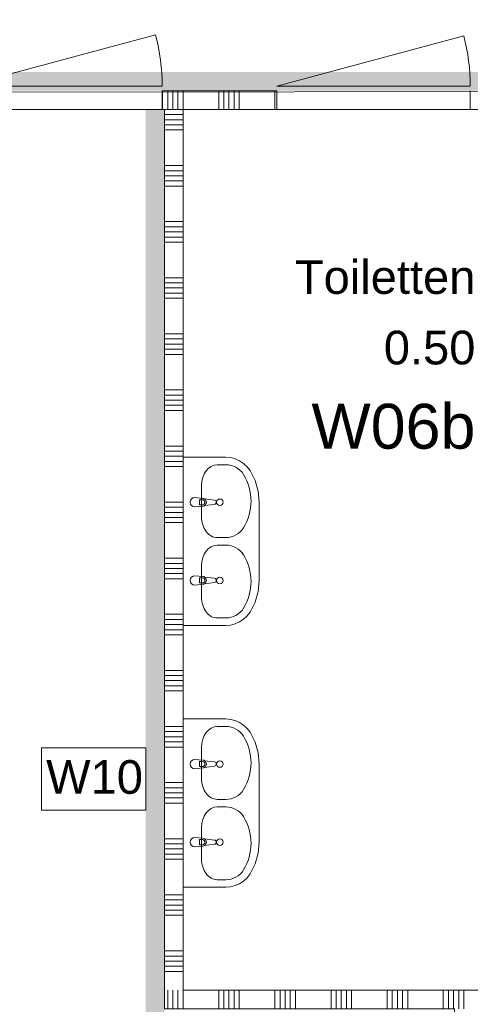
# Model space of a CAD drawing. Header units: millimetres. Extents: x -850 to 154668, y -80343 to 71019.
# Tile 77 of 147: x 50537 to 52944, y 21424 to 26690. Entities that reach past the tile are written whole.
import ezdxf
from ezdxf.enums import TextEntityAlignment as Align

# ---------------------------------------------------------------- set-up
doc = ezdxf.new("R2010")
doc.units = ezdxf.units.MM
doc.header["$MEASUREMENT"] = 0
for name, color, linetype in [('74 Sanitair', 7, 'Continuous'), ('Info Wandafwerking aanduiding', 7, 'Continuous'), ('Info Wandafwerking aanduiding Doorsnede-arcering', 7, 'Continuous'), ('New_22 NC Binnenwanden', 7, 'Continuous'), ('New_22 NC Binnenwanden Deuren', 7, 'Continuous'), ('New_22 NC Binnenwanden Doorsnede-arcering', 7, 'Continuous'), ('New_Z Ruimtefuncties', 7, 'Continuous'), ('New_Z Ruimtefuncties Zone omranding', 7, 'Continuous'), ('New_Z Ruimtefuncties Zone tekst', 7, 'Continuous')]:
    doc.layers.add(name, color=color, linetype=linetype)
doc.styles.add('GENERATED_STYLE_1', font='arial.ttf')
doc.styles.add('GENERATED_STYLE_2', font='arial.ttf')

# ---------------------------------------------------------------- blocks, each defined once
blk = doc.blocks.new('Wall_336_1', base_point=(51310.1, 26210))
at = {"layer": 'Info Wandafwerking aanduiding Doorsnede-arcering', "linetype": 'Continuous', "lineweight": 0}
for points in [[(51310.1, 21400), (51310.1, 26210), (51210.1, 26210), (51210.1, 21400)], [(51210.1, 21400), (51210.1, 21300), (51310.1, 21400)], [(51310.1, 21400), (51210.1, 21300), (51310.1, 21300)]]:
    blk.add_hatch(color=1, dxfattribs=at).paths.add_polyline_path(points)
at = {"layer": 'Info Wandafwerking aanduiding', "color": 9, "linetype": 'Continuous', "lineweight": 0, "flags": 128}
for points in [[(51210.1, 26210), (51310.1, 26210)], [(51210.1, 21300), (51310.1, 21300)]]:
    blk.add_lwpolyline(points, dxfattribs=at)
blk = doc.blocks.new('Wall_445_1', base_point=(61261, 26310))
at = {"layer": 'Info Wandafwerking aanduiding Doorsnede-arcering', "linetype": 'Continuous', "lineweight": 0}
blk.add_hatch(color=1, dxfattribs=at).paths.add_polyline_path([(61261, 26410), (29780, 26410), (29780, 26310), (61261, 26310)])
blk = doc.blocks.new('Wasbak dubbel 22')
at = {"layer": '74 Sanitair', "color": 1, "linetype": 'Continuous', "lineweight": 0}
for p, q in [((450, 0), (-450, 0)), ((-450, 0), (-450, -227.6)), ((450, -227.6), (450, 0)), ((-298.9, -97.9), (-131, -97.9)), ((-233.9, -62.9), (-229.9, -104.9)), ((-222.5, -102.7), (-222.5, -87.8)), ((-222.5, -87.8), (-195.3, -87.8)), ((-195.3, -87.8), (-195.3, -102.7)), ((-187.9, -104.9), (-183.9, -62.9)), ((131, -97.9), (298.9, -97.9)), ((183.9, -62.9), (187.9, -104.9)), ((195.3, -102.7), (195.3, -87.8)), ((195.3, -87.8), (222.5, -87.8)), ((222.5, -87.8), (222.5, -102.7)), ((229.9, -104.9), (233.9, -62.9)), ((-226.7, -114.4), (-220, -167.3)), ((-197.8, -167.3), (-191.2, -114.4)), ((191.2, -114.4), (197.8, -167.3)), ((220, -167.3), (226.7, -114.4)), ((-409.8, -182.1), (-409.8, -227.6)), ((-20.1, -182.1), (-20.1, -227.6)), ((20.1, -182.1), (20.1, -227.6)), ((409.8, -182.1), (409.8, -227.6)), ((-450, -227.6), (-447.8, -253.3)), ((-447.8, -253.3), (-441.4, -278.3)), ((441.5, -278.3), (447.9, -253.3)), ((447.9, -253.3), (450, -227.6)), ((450, -227.6), (450, -227.6)), ((-441.4, -278.3), (-431, -301.8)), ((-431, -301.8), (-416.8, -323.2)), ((416.8, -323.2), (431, -301.8)), ((431, -301.8), (441.5, -278.3)), ((-416.8, -323.2), (-399.2, -341.9)), ((-399.2, -341.9), (-378.7, -357.3)), ((-378.7, -357.3), (-378.7, -357.3)), ((-378.7, -357.3), (-325.5, -384.3)), ((325.5, -384.3), (378.7, -357.3)), ((378.7, -357.3), (378.8, -357.3)), ((378.8, -357.3), (399.2, -341.9)), ((399.2, -341.9), (416.8, -323.2)), ((-325.5, -384.3), (-268.2, -400.8)), ((-268.2, -400.8), (-208.9, -406.4)), ((-208.9, -406.4), (-208.9, -406.4)), ((-208.9, -406.4), (208.9, -406.4)), ((208.9, -406.4), (268.2, -400.8)), ((268.2, -400.8), (325.5, -384.3))]:
    blk.add_line(p, q, dxfattribs=at)
for centre in [(-208.9, -196.3), (208.9, -196.3)]:
    blk.add_circle(centre, 17.5, dxfattribs=at)
for centre, radius, start, end in [((-208.9, -62.9), 25, 0, 180), ((208.9, -62.9), 25, 0, 180), ((-208.9, -103), 21.1, 185.1696, 212.771), ((-208.9, -102.7), 13.6, 180, 0), ((-208.9, -103), 21.1, 327.229, 354.8304), ((208.9, -103), 21.1, 185.1696, 212.771), ((208.9, -102.7), 13.6, 180, 0), ((208.9, -103), 21.1, 327.229, 354.8304), ((-208.9, -103), 21.1, 212.771, 327.229), ((208.9, -103), 21.1, 212.771, 327.229), ((-208.9, -165.9), 11.2, 187.1389, 352.8611), ((208.9, -165.9), 11.2, 187.1389, 352.8611)]:
    blk.add_arc(centre, radius, start, end, dxfattribs=at)
for centre, major_axis, ratio, start_param, end_param in [((-298.9, -182.1), (110.9, 0), 0.758613, 1.570796, 3.141593), ((-131, -182.1), (110.9, 0), 0.758613, 0, 1.570796), ((131, -182.1), (110.9, 0), 0.758613, 1.570796, 3.141593), ((298.9, -182.1), (110.9, 0), 0.758613, 0, 1.570796), ((-298.9, -227.6), (0, 112.2), 0.988646, 1.570796, 2.584993), ((-131, -227.6), (0, 112.2), 0.988646, 3.698192, 4.712389), ((131, -227.6), (0, 112.2), 0.988646, 1.570796, 2.584993), ((298.9, -227.6), (0, 112.2), 0.988646, 3.698192, 4.712389), ((-214.9, -81.3), (0, 281.3), 0.988646, 2.603159, 3.680027), ((215, -81.3), (0, 281.3), 0.988646, 2.603159, 3.680027)]:
    blk.add_ellipse(centre, major_axis=major_axis, ratio=ratio, start_param=start_param, end_param=end_param, dxfattribs=at)
blk = doc.blocks.new('*X2644')
at = {"layer": 'New_22 NC Binnenwanden Doorsnede-arcering', "color": 254, "linetype": 'Continuous', "lineweight": 0, "true_color": 0xe9ebeb}
for p, q in [((51310.1, 26209.7), (51355.9, 26209.7)), ((51310.1, 26182.3), (51355.9, 26182.3)), ((51355.9, 26209.7), (51410.1, 26209.7)), ((51355.9, 26182.3), (51410.1, 26182.3)), ((51310.1, 26154.9), (51355.9, 26154.9)), ((51310.1, 26127.4), (51355.9, 26127.4)), ((51355.9, 26154.9), (51410.1, 26154.9)), ((51355.9, 26127.4), (51410.1, 26127.4)), ((51310.1, 26100), (51355.9, 26100)), ((51355.9, 26100), (51410.1, 26100)), ((51310.1, 25909.7), (51355.9, 25909.7)), ((51355.9, 25909.7), (51410.1, 25909.7)), ((51310.1, 25882.3), (51355.9, 25882.3)), ((51355.9, 25882.3), (51410.1, 25882.3)), ((51310.1, 25854.9), (51355.9, 25854.9)), ((51310.1, 25827.4), (51355.9, 25827.4)), ((51355.9, 25854.9), (51410.1, 25854.9)), ((51355.9, 25827.4), (51410.1, 25827.4)), ((51310.1, 25800), (51355.9, 25800)), ((51355.9, 25800), (51410.1, 25800)), ((51310.1, 25609.7), (51355.9, 25609.7)), ((51355.9, 25609.7), (51410.1, 25609.7)), ((51310.1, 25582.3), (51355.9, 25582.3)), ((51310.1, 25554.9), (51355.9, 25554.9)), ((51355.9, 25582.3), (51410.1, 25582.3)), ((51355.9, 25554.9), (51410.1, 25554.9)), ((51310.1, 25527.4), (51355.9, 25527.4)), ((51310.1, 25500), (51355.9, 25500)), ((51355.9, 25527.4), (51410.1, 25527.4)), ((51355.9, 25500), (51410.1, 25500)), ((51310.1, 25309.7), (51355.9, 25309.7)), ((51310.1, 25282.3), (51355.9, 25282.3)), ((51355.9, 25309.7), (51410.1, 25309.7)), ((51355.9, 25282.3), (51410.1, 25282.3)), ((51310.1, 25254.9), (51355.9, 25254.9)), ((51310.1, 25227.4), (51355.9, 25227.4)), ((51355.9, 25254.9), (51410.1, 25254.9)), ((51355.9, 25227.4), (51410.1, 25227.4)), ((51310.1, 25200), (51355.9, 25200)), ((51355.9, 25200), (51410.1, 25200)), ((51310.1, 25009.7), (51355.9, 25009.7)), ((51310.1, 24982.3), (51355.9, 24982.3)), ((51355.9, 25009.7), (51410.1, 25009.7)), ((51355.9, 24982.3), (51410.1, 24982.3)), ((51310.1, 24954.9), (51355.9, 24954.9)), ((51310.1, 24927.4), (51355.9, 24927.4)), ((51355.9, 24954.9), (51410.1, 24954.9)), ((51355.9, 24927.4), (51410.1, 24927.4)), ((51310.1, 24900), (51355.9, 24900)), ((51355.9, 24900), (51410.1, 24900)), ((51310.1, 24709.7), (51355.9, 24709.7)), ((51355.9, 24709.7), (51410.1, 24709.7)), ((51310.1, 24682.3), (51355.9, 24682.3)), ((51310.1, 24654.9), (51355.9, 24654.9)), ((51355.9, 24682.3), (51410.1, 24682.3)), ((51355.9, 24654.9), (51410.1, 24654.9)), ((51310.1, 24627.4), (51355.9, 24627.4)), ((51310.1, 24600), (51355.9, 24600)), ((51355.9, 24627.4), (51410.1, 24627.4)), ((51355.9, 24600), (51410.1, 24600)), ((51310.1, 24409.7), (51355.9, 24409.7)), ((51310.1, 24382.3), (51355.9, 24382.3)), ((51355.9, 24409.7), (51410.1, 24409.7)), ((51355.9, 24382.3), (51410.1, 24382.3)), ((51310.1, 24354.9), (51355.9, 24354.9)), ((51355.9, 24354.9), (51410.1, 24354.9)), ((51310.1, 24327.4), (51355.9, 24327.4)), ((51310.1, 24300), (51355.9, 24300)), ((51355.9, 24327.4), (51410.1, 24327.4)), ((51355.9, 24300), (51410.1, 24300)), ((51310.1, 24109.7), (51355.9, 24109.7)), ((51310.1, 24082.3), (51355.9, 24082.3)), ((51355.9, 24109.7), (51410.1, 24109.7)), ((51355.9, 24082.3), (51410.1, 24082.3)), ((51310.1, 24054.9), (51355.9, 24054.9)), ((51310.1, 24027.4), (51355.9, 24027.4)), ((51355.9, 24054.9), (51410.1, 24054.9)), ((51355.9, 24027.4), (51410.1, 24027.4)), ((51310.1, 24000), (51355.9, 24000)), ((51355.9, 24000), (51410.1, 24000)), ((51310.1, 23809.7), (51355.9, 23809.7)), ((51355.9, 23809.7), (51410.1, 23809.7)), ((51310.1, 23782.3), (51355.9, 23782.3)), ((51310.1, 23754.9), (51355.9, 23754.9)), ((51355.9, 23782.3), (51410.1, 23782.3)), ((51355.9, 23754.9), (51410.1, 23754.9)), ((51310.1, 23727.4), (51355.9, 23727.4)), ((51310.1, 23700), (51355.9, 23700)), ((51355.9, 23727.4), (51410.1, 23727.4)), ((51355.9, 23700), (51410.1, 23700)), ((51310.1, 23509.7), (51355.9, 23509.7)), ((51355.9, 23509.7), (51410.1, 23509.7)), ((51310.1, 23482.3), (51355.9, 23482.3)), ((51310.1, 23454.9), (51355.9, 23454.9)), ((51355.9, 23482.3), (51410.1, 23482.3)), ((51355.9, 23454.9), (51410.1, 23454.9)), ((51310.1, 23427.4), (51355.9, 23427.4)), ((51310.1, 23400), (51355.9, 23400)), ((51355.9, 23427.4), (51410.1, 23427.4)), ((51355.9, 23400), (51410.1, 23400)), ((51310.1, 23209.7), (51355.9, 23209.7)), ((51310.1, 23182.3), (51355.9, 23182.3)), ((51355.9, 23209.7), (51410.1, 23209.7)), ((51355.9, 23182.3), (51410.1, 23182.3)), ((51310.1, 23154.9), (51355.9, 23154.9)), ((51310.1, 23127.4), (51355.9, 23127.4)), ((51355.9, 23154.9), (51410.1, 23154.9)), ((51355.9, 23127.4), (51410.1, 23127.4)), ((51310.1, 23100), (51355.9, 23100)), ((51355.9, 23100), (51410.1, 23100)), ((51310.1, 22909.7), (51355.9, 22909.7)), ((51355.9, 22909.7), (51410.1, 22909.7)), ((51310.1, 22882.3), (51355.9, 22882.3)), ((51310.1, 22854.9), (51355.9, 22854.9)), ((51355.9, 22882.3), (51410.1, 22882.3)), ((51355.9, 22854.9), (51410.1, 22854.9)), ((51310.1, 22827.4), (51355.9, 22827.4)), ((51355.9, 22827.4), (51410.1, 22827.4)), ((51310.1, 22800), (51355.9, 22800)), ((51355.9, 22800), (51410.1, 22800)), ((51310.1, 22609.7), (51355.9, 22609.7)), ((51355.9, 22609.7), (51410.1, 22609.7)), ((51310.1, 22582.3), (51355.9, 22582.3)), ((51310.1, 22554.9), (51355.9, 22554.9)), ((51355.9, 22582.3), (51410.1, 22582.3)), ((51355.9, 22554.9), (51410.1, 22554.9)), ((51310.1, 22527.4), (51355.9, 22527.4)), ((51310.1, 22500), (51355.9, 22500)), ((51355.9, 22527.4), (51410.1, 22527.4)), ((51355.9, 22500), (51410.1, 22500)), ((51310.1, 22309.7), (51355.9, 22309.7)), ((51310.1, 22282.3), (51355.9, 22282.3)), ((51355.9, 22309.7), (51410.1, 22309.7)), ((51355.9, 22282.3), (51410.1, 22282.3)), ((51310.1, 22254.9), (51355.9, 22254.9)), ((51310.1, 22227.4), (51355.9, 22227.4)), ((51355.9, 22254.9), (51410.1, 22254.9)), ((51355.9, 22227.4), (51410.1, 22227.4)), ((51310.1, 22200), (51355.9, 22200)), ((51355.9, 22200), (51410.1, 22200)), ((51310.1, 22009.7), (51355.9, 22009.7)), ((51310.1, 21982.3), (51355.9, 21982.3)), ((51355.9, 22009.7), (51410.1, 22009.7)), ((51355.9, 21982.3), (51410.1, 21982.3)), ((51310.1, 21954.9), (51355.9, 21954.9)), ((51310.1, 21927.4), (51355.9, 21927.4)), ((51355.9, 21954.9), (51410.1, 21954.9)), ((51355.9, 21927.4), (51410.1, 21927.4)), ((51310.1, 21900), (51355.9, 21900)), ((51355.9, 21900), (51410.1, 21900)), ((51310.1, 21709.7), (51355.9, 21709.7)), ((51355.9, 21709.7), (51410.1, 21709.7)), ((51310.1, 21682.3), (51355.9, 21682.3)), ((51310.1, 21654.9), (51355.9, 21654.9)), ((51355.9, 21682.3), (51410.1, 21682.3)), ((51355.9, 21654.9), (51410.1, 21654.9)), ((51310.1, 21627.4), (51355.9, 21627.4)), ((51310.1, 21600), (51355.9, 21600)), ((51355.9, 21627.4), (51410.1, 21627.4)), ((51355.9, 21600), (51410.1, 21600))]:
    blk.add_line(p, q, dxfattribs=at)
blk = doc.blocks.new('Wall_537_1', base_point=(51410.1, 26210))
at = {"layer": 'New_22 NC Binnenwanden', "color": 8, "linetype": 'Continuous', "lineweight": 0, "true_color": 0x778488, "flags": 128}
for points in [[(51310.1, 26210), (51310.1, 21500)], [(51410.1, 26210), (51310.1, 26210)], [(51410.1, 21500), (51410.1, 26210)]]:
    blk.add_lwpolyline(points, dxfattribs=at)
at = {"layer": 'New_22 NC Binnenwanden', "color": 8, "lineweight": 0, "true_color": 0x778488}
blk.add_blockref('*X2644', (0, 0), dxfattribs=at)
blk = doc.blocks.new('*X2974')
at = {"layer": 'New_22 NC Binnenwanden Doorsnede-arcering', "color": 254, "linetype": 'Continuous', "lineweight": 0, "true_color": 0xe9ebeb}
for p, q in [((51409.8, 21499.7), (51409.8, 21400)), ((51354.9, 21444.8), (51354.9, 21400)), ((51382.3, 21472.2), (51382.3, 21400)), ((51327.5, 21417.4), (51327.5, 21400))]:
    blk.add_line(p, q, dxfattribs=at)
blk = doc.blocks.new('*X2975')
at = {"layer": 'New_22 NC Binnenwanden Doorsnede-arcering', "color": 254, "linetype": 'Continuous', "lineweight": 0, "true_color": 0xe9ebeb}
for p, q in [((51600, 21500), (51600, 21400)), ((51627.5, 21500), (51627.5, 21400)), ((51654.9, 21500), (51654.9, 21400)), ((51682.3, 21500), (51682.3, 21400)), ((51709.8, 21500), (51709.8, 21400)), ((51900, 21500), (51900, 21400)), ((51927.5, 21500), (51927.5, 21400)), ((51954.9, 21500), (51954.9, 21400)), ((51982.3, 21500), (51982.3, 21400)), ((52009.8, 21500), (52009.8, 21400)), ((52200, 21500), (52200, 21400)), ((52227.5, 21500), (52227.5, 21400)), ((52254.9, 21500), (52254.9, 21400)), ((52282.3, 21500), (52282.3, 21400)), ((52309.8, 21500), (52309.8, 21400)), ((52500, 21500), (52500, 21400)), ((52527.5, 21500), (52527.5, 21400)), ((52554.9, 21500), (52554.9, 21400)), ((52582.3, 21500), (52582.3, 21400)), ((52609.8, 21500), (52609.8, 21400)), ((52800, 21500), (52800, 21400)), ((52827.5, 21500), (52827.5, 21400)), ((52854.9, 21500), (52854.9, 21400)), ((52882.3, 21500), (52882.3, 21400)), ((52909.8, 21500), (52909.8, 21400))]:
    blk.add_line(p, q, dxfattribs=at)
blk = doc.blocks.new('*X2978')
at = {"layer": 'New_22 NC Binnenwanden Doorsnede-arcering', "color": 254, "linetype": 'Continuous', "lineweight": 0, "true_color": 0xe9ebeb}
for p, q in [((51327.5, 21500), (51327.5, 21417.4)), ((51354.9, 21500), (51354.9, 21444.8)), ((51382.3, 21500), (51382.3, 21472.2)), ((51409.8, 21500), (51409.8, 21499.7))]:
    blk.add_line(p, q, dxfattribs=at)
blk = doc.blocks.new('Wall_620_1', base_point=(61160, 21400))
at = {"layer": 'New_22 NC Binnenwanden', "color": 8, "linetype": 'Continuous', "lineweight": 0, "true_color": 0x778488, "flags": 128}
for points in [[(51310.1, 21400), (51310.1, 21500)], [(54510.1, 21500), (51410.1, 21500)]]:
    blk.add_lwpolyline(points, dxfattribs=at)
at = {"layer": 'New_22 NC Binnenwanden', "color": 8, "lineweight": 0, "true_color": 0x778488}
for name in ['*X2978', '*X2974', '*X2975']:
    blk.add_blockref(name, (0, 0), dxfattribs=at)
blk = doc.blocks.new('*X2991')
at = {"layer": 'New_22 NC Binnenwanden Doorsnede-arcering', "color": 254, "linetype": 'Continuous', "lineweight": 0, "true_color": 0xe9ebeb}
for p, q in [((51300, 26310), (51300, 26210)), ((51327.4, 26310), (51327.4, 26210)), ((51354.9, 26310), (51354.9, 26210)), ((51382.3, 26310), (51382.3, 26210)), ((51409.7, 26310), (51409.7, 26210)), ((51600, 26310), (51600, 26210)), ((51627.4, 26310), (51627.4, 26210)), ((51654.9, 26310), (51654.9, 26210)), ((51682.3, 26310), (51682.3, 26210)), ((51709.7, 26310), (51709.7, 26210)), ((51900, 26310), (51900, 26210))]:
    blk.add_line(p, q, dxfattribs=at)
blk = doc.blocks.new('D1 zl1-a 22_4')
at = {"layer": 'New_22 NC Binnenwanden Deuren', "color": 1, "linetype": 'Continuous', "lineweight": 0}
for p, q in [((357, 0), (-664, 273.6)), ((357, 0), (-700, 0)), ((700, 0), (357, 0))]:
    blk.add_line(p, q, dxfattribs=at)
at = {"layer": 'New_22 NC Binnenwanden Deuren', "color": 7, "linetype": 'Continuous', "lineweight": 0}
for p, q in [((-700, -25), (-700, -125)), ((-700, -25), (-700, -125)), ((700, -25), (700, -125)), ((700, -25), (700, -125))]:
    blk.add_line(p, q, dxfattribs=at)
at = {"layer": 'New_22 NC Binnenwanden Deuren', "color": 1, "linetype": 'Continuous', "lineweight": 0}
blk.add_arc((357, 0), 1057, 165, 180, dxfattribs=at)
blk = doc.blocks.new('D1 22')
at = {"layer": 'New_22 NC Binnenwanden Deuren', "color": 1, "linetype": 'Continuous', "lineweight": 0}
for q in [(-481.8, 267.6), (-517, 0)]:
    blk.add_line((517, 0), q, dxfattribs=at)
at = {"layer": 'New_22 NC Binnenwanden Deuren', "color": 7, "linetype": 'Continuous', "lineweight": 0}
for p, q in [((-517, -25), (-517, -125)), ((-517, -25), (-517, -125)), ((517, -25), (517, -125)), ((517, -25), (517, -125))]:
    blk.add_line(p, q, dxfattribs=at)
at = {"layer": 'New_22 NC Binnenwanden Deuren', "color": 1, "linetype": 'Continuous', "lineweight": 0}
blk.add_arc((517, 0), 1034, 165, 180, dxfattribs=at)
blk = doc.blocks.new('Wall_624_1', base_point=(61160, 26210))
at = {"layer": 'New_22 NC Binnenwanden', "color": 8, "linetype": 'Continuous', "lineweight": 0, "true_color": 0x778488}
for p, q in [((51298.1, 26310), (51298.1, 26210)), ((51910.1, 26310), (51910.1, 26210)), ((52944.1, 26310), (52944.1, 26210))]:
    blk.add_line(p, q, dxfattribs=at)
at = {"layer": 'New_22 NC Binnenwanden', "color": 8, "linetype": 'Continuous', "lineweight": 0, "true_color": 0x778488, "flags": 128}
for points in [[(51910.1, 26310), (51298.1, 26310)], [(51298.1, 26210), (51910.1, 26210)]]:
    blk.add_lwpolyline(points, dxfattribs=at)
at = {"layer": 'New_22 NC Binnenwanden', "color": 8, "lineweight": 0, "true_color": 0x778488}
blk.add_blockref('*X2991', (0, 0), dxfattribs=at)
at = {"layer": 'New_22 NC Binnenwanden Deuren', "color": 1, "linetype": 'Continuous', "lineweight": 0, "xscale": -1, "zscale": 1000}
for name, p in [('D1 zl1-a 22_4', (50598.1, 26335)), ('D1 22', (52427.1, 26335))]:
    blk.add_blockref(name, p, dxfattribs=at)
blk = doc.blocks.new('Toiletten_0.50_42_1', base_point=(52512.3, 24878.9))
at = {"layer": 'New_Z Ruimtefuncties Zone tekst', "color": 2, "lineweight": 0}
for tag, height, style, p in [('DUMMY_938', 180, 'GENERATED_STYLE_1', (52971.4, 25444.6)), ('ROOM_NAME', 180, 'GENERATED_STYLE_1', (52971.4, 25403.4)), ('DUMMY_939', 180, 'GENERATED_STYLE_1', (52971.4, 25067.4)), ('ROOM_NUMBER', 180, 'GENERATED_STYLE_1', (52971.4, 25026.3)), ('stWallCovering', 240, 'GENERATED_STYLE_2', (52971.4, 24635.4))]:
    blk.add_attdef(tag, text='', height=height, dxfattribs=dict(at, style=style)).set_placement(p, align=Align.TOP_RIGHT)
at = {"layer": 'New_Z Ruimtefuncties Zone tekst', "color": 2, "lineweight": 0, "style": 'GENERATED_STYLE_2'}
blk.add_attdef('DUMMY_940', text='', height=240, dxfattribs=at).set_placement((52053.1, 24690.3), align=Align.TOP_LEFT)

msp = doc.modelspace()

# ---------------------------------------------------------------- linework, layer by layer
at = {"layer": 'Info Wandafwerking aanduiding', "color": 9, "linetype": 'Continuous', "lineweight": 0, "flags": 128}
msp.add_lwpolyline([(50653.2, 22795.9), (51210.1, 22795.9), (51210.1, 22463), (50653.2, 22463)], close=True, dxfattribs=at)
at = {"layer": 'New_Z Ruimtefuncties Zone omranding', "color": 41, "linetype": 'Continuous', "lineweight": 0, "true_color": 0xffdd55, "flags": 128}
msp.add_lwpolyline([(47375.4, 29975), (47375.4, 26302.2), (61260, 26308.3), (61261, 19351.7, -0.295235), (61910, 18348.4), (61910, 12048.4), (62190, 12048.4), (73268, 12048.4), (73268, 14148.3, -0.414214), (74268, 15148.3), (77660, 15148.3), (77660, 17150), (75260.1, 17150), (75260.1, 30198.3), (62011.9, 30198.3), (62011.9, 29975)], format="xyb", close=True, dxfattribs=at)
at = {"layer": 'New_Z Ruimtefuncties Zone omranding', "color": 41, "linetype": 'Continuous', "lineweight": 0, "true_color": 0xffeeaa, "flags": 128}
msp.add_lwpolyline([(74268, 9950), (60820.8, 9950), (60820.8, 11050), (52437.4, 11052.5, -0.395), (51410, 12150), (51410, 12450), (51410, 18350, -0.414214), (52510, 19450), (52860, 19450), (52860, 21400), (51760, 21400), (51310.1, 21400), (51310.1, 26210), (49735, 26210), (49610, 26210), (49610, 14150), (49410, 14150, -0.414214), (50410, 13150), (50410, 11250, -0.414214), (49410, 9950), (44275, 9950), (44275, 8950), (44410, 8950), (66960, 8950)], format="xyb", dxfattribs=at)
at = {"layer": 'New_Z Ruimtefuncties Zone omranding', "color": 41, "linetype": 'Continuous', "lineweight": 0, "true_color": 0xffd5aa, "flags": 128}
msp.add_lwpolyline([(51410.1, 26210), (51410.1, 21500), (54510.1, 21500), (54510.1, 25900.1), (54510.1, 25975.1), (53735, 25975.1), (53735, 25849.3), (53486, 25849.3), (53486, 26210), (53410, 26210)], close=True, dxfattribs=at)

# ---------------------------------------------------------------- block references
at = {"layer": '74 Sanitair', "color": 1, "linetype": 'Continuous', "lineweight": 0, "zscale": 1000, "rotation": 90}
for p in [(51410.1, 23900), (51410.1, 22500)]:
    msp.add_blockref('Wasbak dubbel 22', p, dxfattribs=at)
at = {"layer": 'Info Wandafwerking aanduiding', "color": 1, "lineweight": 0}
for name, p in [('Wall_445_1', (61261, 26310)), ('Wall_336_1', (51310.1, 26210))]:
    msp.add_blockref(name, p, dxfattribs=at)
at = {"layer": 'New_22 NC Binnenwanden', "color": 8, "lineweight": 0, "true_color": 0x778488}
for name, p in [('Wall_624_1', (61160, 26210)), ('Wall_537_1', (51410.1, 26210)), ('Wall_620_1', (61160, 21400))]:
    msp.add_blockref(name, p, dxfattribs=at)
at = {"layer": 'New_Z Ruimtefuncties', "color": 2, "linetype": 'Continuous', "lineweight": 0}
msp.add_blockref('Toiletten_0.50_42_1', (52512.3, 24878.9), dxfattribs=at).add_auto_attribs({'ROOM_NAME': 'Toiletten', 'ROOM_NUMBER': '0.50', 'stWallCovering': 'W06b'})

# ---------------------------------------------------------------- texts
at = {"layer": 'Info Wandafwerking aanduiding', "color": 2, "linetype": 'Continuous', "lineweight": 0, "insert": (50678.2, 22729.7), "char_height": 180, "attachment_point": 1, "style": 'GENERATED_STYLE_1'}
msp.add_mtext('\\A1;{\\pql;\\fArial|b0|i0|c0|p38;W10}', dxfattribs=at)

doc.saveas('drawing.dxf')
